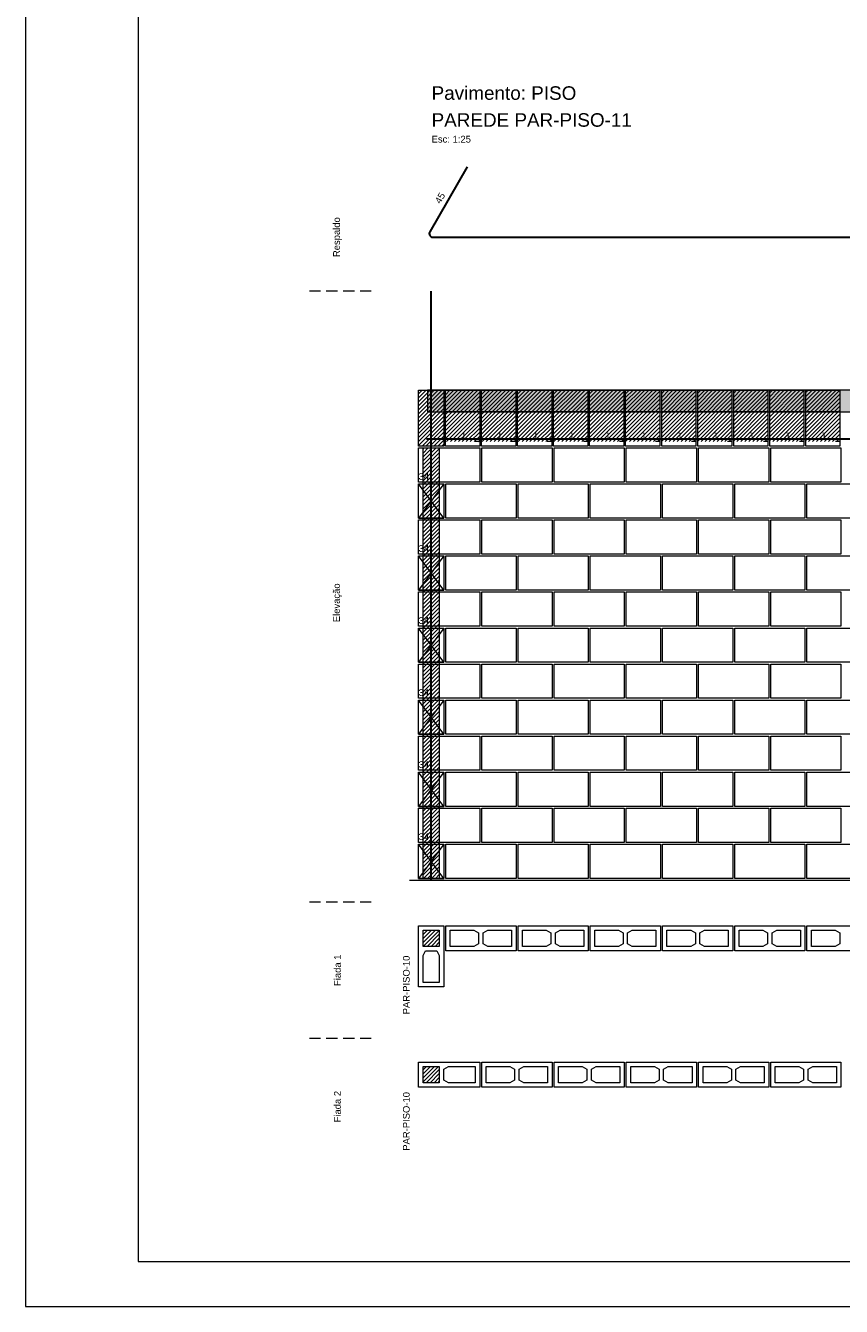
# Model space of a CAD drawing. Header units: millimetres. Extents: x 337 to 624, y -381 to -65.
# Tile 27 of 139: x 337 to 356, y -253 to -224. Entities that reach past the tile are written whole.
import ezdxf

# ---------------------------------------------------------------- set-up
doc = ezdxf.new("R2010")
doc.units = ezdxf.units.MM
doc.header["$MEASUREMENT"] = 0
doc.linetypes.add('Dashed2', pattern=[0.375, 0.25, -0.125])
doc.linetypes.add('DOT', pattern=[6.35, 0, -6.35])
for name, color, linetype, lineweight in [('Armadura', 7, 'Continuous', 30), ('PA-Ajustes', 8, 'Continuous', 5), ('PA-Graute', 8, 'Continuous', 0), ('PA-Lajes', 7, 'Continuous', 13), ('PA-Piso', 7, 'Continuous', 20), ('PE-Contrafiamento L', 1, 'Continuous', 13), ('PE-Inteiro', 7, 'Continuous', 5), ('PE-Meio canaleta J alto', 5, 'Continuous', 5), ('PE-Paredes', 1, 'Continuous', 5), ('PRANCHA 01', 7, 'Continuous', 20), ('Textos armaduras', 7, 'Continuous', 5)]:
    doc.layers.add(name, color=color, linetype=linetype, lineweight=lineweight)
doc.styles.add('Arial', font='arial.ttf')
pattern_1 = [(45, (317.757445, -372.260816), (-0.044194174, 0.044194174), [])]

msp = doc.modelspace()

# ---------------------------------------------------------------- hatches: boundary and pattern name
at = {"layer": 'PA-Ajustes', "linetype": 'Continuous'}
h = msp.add_hatch(dxfattribs=at)
h.set_pattern_fill('ANSI31', color=8, scale=0.5, style=0)
h.set_pattern_definition(pattern_1)
h.paths.add_polyline_path([(346.1582, -232.588), (346.7182, -232.588), (346.7182, -233.828), (346.1582, -233.828)])
at = {"layer": 'PA-Graute', "linetype": 'Continuous'}
h = msp.add_hatch(dxfattribs=at)
h.set_pattern_fill('ANSI31', color=8, scale=0.5, style=0)
h.set_pattern_definition(pattern_1)
h.paths.add_polyline_path([(346.7582, -232.588), (347.5182, -232.588), (347.5182, -233.728), (346.7582, -233.728)])
h = msp.add_hatch(dxfattribs=at)
h.set_pattern_fill('ANSI31', color=8, scale=0.5, style=0)
h.set_pattern_definition(pattern_1)
h.paths.add_polyline_path([(347.5582, -232.588), (348.3182, -232.588), (348.3182, -233.728), (347.5582, -233.728)])
h = msp.add_hatch(dxfattribs=at)
h.set_pattern_fill('ANSI31', color=8, scale=0.5, style=0)
h.set_pattern_definition(pattern_1)
h.paths.add_polyline_path([(348.3582, -232.588), (349.1182, -232.588), (349.1182, -233.728), (348.3582, -233.728)])
h = msp.add_hatch(dxfattribs=at)
h.set_pattern_fill('ANSI31', color=8, scale=0.5, style=0)
h.set_pattern_definition(pattern_1)
h.paths.add_polyline_path([(349.1582, -232.588), (349.9182, -232.588), (349.9182, -233.728), (349.1582, -233.728)])
h = msp.add_hatch(dxfattribs=at)
h.set_pattern_fill('ANSI31', color=8, scale=0.5, style=0)
h.set_pattern_definition(pattern_1)
h.paths.add_polyline_path([(349.9582, -232.588), (350.7182, -232.588), (350.7182, -233.728), (349.9582, -233.728)])
h = msp.add_hatch(dxfattribs=at)
h.set_pattern_fill('ANSI31', color=8, scale=0.5, style=0)
h.set_pattern_definition(pattern_1)
h.paths.add_polyline_path([(350.7582, -232.588), (351.5182, -232.588), (351.5182, -233.728), (350.7582, -233.728)])
h = msp.add_hatch(dxfattribs=at)
h.set_pattern_fill('ANSI31', color=8, scale=0.5, style=0)
h.set_pattern_definition(pattern_1)
h.paths.add_polyline_path([(351.5582, -232.588), (352.3182, -232.588), (352.3182, -233.728), (351.5582, -233.728)])
h = msp.add_hatch(dxfattribs=at)
h.set_pattern_fill('ANSI31', color=8, scale=0.5, style=0)
h.set_pattern_definition(pattern_1)
h.paths.add_polyline_path([(352.3582, -232.588), (353.1182, -232.588), (353.1182, -233.728), (352.3582, -233.728)])
h = msp.add_hatch(dxfattribs=at)
h.set_pattern_fill('ANSI31', color=8, scale=0.5, style=0)
h.set_pattern_definition(pattern_1)
h.paths.add_polyline_path([(353.1582, -232.588), (353.9182, -232.588), (353.9182, -233.728), (353.1582, -233.728)])
h = msp.add_hatch(dxfattribs=at)
h.set_pattern_fill('ANSI31', color=8, scale=0.5, style=0)
h.set_pattern_definition(pattern_1)
h.paths.add_polyline_path([(353.9582, -232.588), (354.7182, -232.588), (354.7182, -233.728), (353.9582, -233.728)])
h = msp.add_hatch(dxfattribs=at)
h.set_pattern_fill('ANSI31', color=8, scale=0.5, style=0)
h.set_pattern_definition(pattern_1)
h.paths.add_polyline_path([(354.7582, -232.588), (355.5182, -232.588), (355.5182, -233.728), (354.7582, -233.728)])
h = msp.add_hatch(dxfattribs=at)
h.set_pattern_fill('ANSI31', color=8, scale=0.5, style=0)
h.set_pattern_definition(pattern_1)
h.paths.add_polyline_path([(346.2582, -233.868), (346.6182, -233.868), (346.6182, -243.428), (346.2582, -243.428)])
h = msp.add_hatch(dxfattribs=at)
h.set_pattern_fill('ANSI31', color=8, scale=0.5, style=0)
h.set_pattern_definition(pattern_1)
h.paths.add_polyline_path([(346.6182, -244.578), (346.6182, -244.938), (346.2582, -244.938), (346.2582, -244.578)])
h = msp.add_hatch(dxfattribs=at)
h.set_pattern_fill('ANSI31', color=8, scale=0.5, style=0)
h.set_pattern_definition(pattern_1)
h.paths.add_polyline_path([(346.2582, -247.6074), (346.6182, -247.6074), (346.6182, -247.9674), (346.2582, -247.9674)])
at = {"layer": 'PA-Lajes', "linetype": 'Continuous'}
h = msp.add_hatch(dxfattribs=at)
h.set_pattern_fill('AR-CONC', scale=0.05, style=0)
h.set_pattern_definition([(50, (317.75744, -372.26082), (0.3586301, -0.03137607), [0.0375, -0.4125]), (355, (317.75744, -372.2608), (-0.0693757, 0.3760961), [0.03, -0.33]), (100.4514, (317.78733, -372.26343), (0.2892547, 0.3447198), [0.0318701, -0.3505711]), (46.1842, (317.75744, -372.1608), (0.5336205, -0.0827595), [0.05625, -0.61875]), (96.6356, (317.8019, -372.1677), (0.4673314, 0.487059), [0.0478051, -0.5258565]), (351.1842, (317.75744, -372.1608), (0.467331, 0.4870593), [0.045, -0.495]), (21, (317.80744, -372.18582), (0.2984535, -0.20130945), [0.0375, -0.4125]), (326, (317.80744, -372.1858), (0.1216577, 0.362575), [0.03, -0.33]), (71.4514, (317.8323, -372.2026), (0.4201113, 0.16126525), [0.0318701, -0.3505711]), (37.5, (317.75744, -372.26082), (0.00607993, 0.16644693), [0, -0.326, 0, -0.335, 0, -0.33125]), (7.5, (317.75744, -372.26082), (0.13153477, 0.19720586), [0, -0.191, 0, -0.3185, 0, -0.12625]), (327.5, (317.64594, -372.26082), (0.26691122, -0.01127744), [0, -0.125, 0, -0.39, 0, -0.5175]), (317.5, (317.59594, -372.26082), (0.2915931, 0.0500525), [0, -0.1625, 0, -0.259, 0, -0.3675])])
h.paths.add_polyline_path([(346.3582, -233.068), (360.6786, -233.068), (360.6786, -232.588), (346.3582, -232.588)])

# ---------------------------------------------------------------- linework, layer by layer
at = {"layer": 'Armadura'}
for p, q in [((347.2382, -227.6292), (346.4075, -229.068)), ((346.4768, -229.188), (381.2125, -229.188)), ((346.3382, -233.668), (381.2586, -233.668))]:
    msp.add_line(p, q, dxfattribs=at)
msp.add_lwpolyline([(346.4382, -243.468), (346.4382, -230.388)], dxfattribs=at)
msp.add_arc((346.4768, -229.108), 0.08, 150, 270, dxfattribs=at)
at = {"layer": 'PA-Ajustes', "linetype": 'Continuous'}
msp.add_lwpolyline([(346.1582, -232.588), (346.7182, -232.588), (346.7182, -233.828), (346.1582, -233.828)], close=True, dxfattribs=at)
at = {"layer": 'PA-Graute', "color": 8, "linetype": 'Continuous'}
msp.add_lwpolyline([(346.2582, -233.868), (346.6182, -233.868), (346.6182, -243.428), (346.2582, -243.428)], close=True, dxfattribs=at)
at = {"layer": 'PA-Lajes'}
msp.add_lwpolyline([(346.3582, -233.068), (360.6786, -233.068), (360.6786, -232.588), (346.3582, -232.588)], close=True, dxfattribs=at)
at = {"layer": 'PA-Piso', "linetype": 'Dashed2'}
for p, q in [((345.1082, -230.388), (343.6082, -230.388)), ((345.1082, -243.953), (343.6082, -243.953)), ((345.1082, -246.9824), (343.6082, -246.9824))]:
    msp.add_line(p, q, dxfattribs=at)
at = {"layer": 'PA-Piso'}
msp.add_line((345.9582, -243.468), (382.1986, -243.468), dxfattribs=at)
at = {"layer": 'PE-Contrafiamento L', "linetype": 'Continuous'}
for p, q in [((346.1582, -233.868), (347.5182, -233.868)), ((346.1582, -234.628), (346.1582, -233.868)), ((347.5182, -233.868), (347.5182, -234.628)), ((347.5182, -234.628), (346.1582, -234.628)), ((346.1582, -235.428), (346.1582, -234.668)), ((346.1582, -234.668), (346.7182, -234.668)), ((346.7182, -234.668), (346.1582, -235.428)), ((346.7182, -235.428), (346.1582, -234.668)), ((346.1582, -234.668), (346.7182, -234.668)), ((346.7182, -234.668), (346.7182, -235.428)), ((346.7182, -235.428), (346.1582, -235.428)), ((346.1582, -235.428), (346.7182, -235.428)), ((346.1582, -235.468), (347.5182, -235.468)), ((346.1582, -236.228), (346.1582, -235.468)), ((347.5182, -235.468), (347.5182, -236.228)), ((347.5182, -236.228), (346.1582, -236.228)), ((346.1582, -237.028), (346.1582, -236.268)), ((346.1582, -236.268), (346.7182, -236.268)), ((346.7182, -236.268), (346.1582, -237.028)), ((346.7182, -237.028), (346.1582, -236.268)), ((346.1582, -236.268), (346.7182, -236.268)), ((346.7182, -236.268), (346.7182, -237.028)), ((346.7182, -237.028), (346.1582, -237.028)), ((346.1582, -237.028), (346.7182, -237.028)), ((346.1582, -237.068), (347.5182, -237.068)), ((346.1582, -237.828), (346.1582, -237.068)), ((347.5182, -237.068), (347.5182, -237.828)), ((347.5182, -237.828), (346.1582, -237.828)), ((346.1582, -238.628), (346.1582, -237.868)), ((346.1582, -237.868), (346.7182, -237.868)), ((346.7182, -237.868), (346.1582, -238.628)), ((346.7182, -238.628), (346.1582, -237.868)), ((346.1582, -237.868), (346.7182, -237.868)), ((346.7182, -237.868), (346.7182, -238.628)), ((346.7182, -238.628), (346.1582, -238.628)), ((346.1582, -238.628), (346.7182, -238.628)), ((346.1582, -238.668), (347.5182, -238.668)), ((346.1582, -239.428), (346.1582, -238.668)), ((347.5182, -238.668), (347.5182, -239.428)), ((347.5182, -239.428), (346.1582, -239.428)), ((346.1582, -240.228), (346.1582, -239.468)), ((346.1582, -239.468), (346.7182, -239.468)), ((346.7182, -239.468), (346.1582, -240.228)), ((346.7182, -240.228), (346.1582, -239.468)), ((346.1582, -239.468), (346.7182, -239.468)), ((346.7182, -239.468), (346.7182, -240.228)), ((346.7182, -240.228), (346.1582, -240.228)), ((346.1582, -240.228), (346.7182, -240.228)), ((346.1582, -240.268), (347.5182, -240.268)), ((346.1582, -241.028), (346.1582, -240.268)), ((347.5182, -240.268), (347.5182, -241.028)), ((347.5182, -241.028), (346.1582, -241.028)), ((346.1582, -241.828), (346.1582, -241.068)), ((346.1582, -241.068), (346.7182, -241.068)), ((346.7182, -241.068), (346.1582, -241.828)), ((346.7182, -241.828), (346.1582, -241.068)), ((346.1582, -241.068), (346.7182, -241.068)), ((346.7182, -241.068), (346.7182, -241.828)), ((346.7182, -241.828), (346.1582, -241.828)), ((346.1582, -241.828), (346.7182, -241.828)), ((346.1582, -241.868), (347.5182, -241.868)), ((346.1582, -242.628), (346.1582, -241.868)), ((347.5182, -241.868), (347.5182, -242.628)), ((347.5182, -242.628), (346.1582, -242.628)), ((346.1582, -243.428), (346.1582, -242.668)), ((346.1582, -242.668), (346.7182, -242.668)), ((346.7182, -242.668), (346.1582, -243.428)), ((346.7182, -243.428), (346.1582, -242.668)), ((346.1582, -242.668), (346.7182, -242.668)), ((346.7182, -242.668), (346.7182, -243.428)), ((346.7182, -243.428), (346.1582, -243.428)), ((346.1582, -243.428), (346.7182, -243.428)), ((346.1582, -245.838), (346.1582, -244.478)), ((346.1582, -244.478), (346.7182, -244.478)), ((346.7182, -244.478), (346.7182, -245.838)), ((346.7182, -245.838), (346.1582, -245.838)), ((346.1582, -247.5074), (347.5182, -247.5074)), ((346.1582, -248.0674), (346.1582, -247.5074)), ((347.5182, -247.5074), (347.5182, -248.0674)), ((347.5182, -248.0674), (346.1582, -248.0674))]:
    msp.add_line(p, q, dxfattribs=at)
at = {"layer": 'PE-Contrafiamento L', "linetype": 'Continuous', "lineweight": 5}
for p, q in [((346.2582, -244.938), (346.2582, -244.578)), ((346.2582, -244.578), (346.6182, -244.578)), ((346.6182, -244.578), (346.6182, -244.938)), ((346.6182, -244.938), (346.2582, -244.938)), ((346.2582, -245.142), (346.3142, -245.038)), ((346.2582, -245.738), (346.2582, -245.142)), ((346.3142, -245.038), (346.5622, -245.038)), ((346.5622, -245.038), (346.6182, -245.142)), ((346.6182, -245.142), (346.6182, -245.738)), ((346.6182, -245.738), (346.2582, -245.738)), ((346.2582, -247.6074), (346.6182, -247.6074)), ((346.2582, -247.9674), (346.2582, -247.6074)), ((346.6182, -247.6074), (346.6182, -247.9674)), ((346.7182, -247.6634), (346.8222, -247.6074)), ((346.7182, -247.9114), (346.7182, -247.6634)), ((346.8222, -247.6074), (347.4182, -247.6074)), ((347.4182, -247.6074), (347.4182, -247.9674)), ((346.6182, -247.9674), (346.2582, -247.9674)), ((346.8222, -247.9674), (346.7182, -247.9114)), ((347.4182, -247.9674), (346.8222, -247.9674))]:
    msp.add_line(p, q, dxfattribs=at)
at = {"layer": 'PE-Inteiro', "linetype": 'Continuous'}
for p, q in [((347.5627, -233.868), (349.1227, -233.868)), ((347.5627, -234.628), (347.5627, -233.868)), ((349.1227, -233.868), (349.1227, -234.628)), ((349.1672, -233.868), (350.7272, -233.868)), ((349.1672, -234.628), (349.1672, -233.868)), ((350.7272, -233.868), (350.7272, -234.628)), ((350.7717, -233.868), (352.3317, -233.868)), ((350.7717, -234.628), (350.7717, -233.868)), ((352.3317, -233.868), (352.3317, -234.628)), ((352.3762, -233.868), (353.9362, -233.868)), ((352.3762, -234.628), (352.3762, -233.868)), ((353.9362, -233.868), (353.9362, -234.628)), ((353.9807, -233.868), (355.5407, -233.868)), ((353.9807, -234.628), (353.9807, -233.868)), ((355.5407, -233.868), (355.5407, -234.628)), ((349.1227, -234.628), (347.5627, -234.628)), ((350.7272, -234.628), (349.1672, -234.628)), ((352.3317, -234.628), (350.7717, -234.628)), ((353.9362, -234.628), (352.3762, -234.628)), ((355.5407, -234.628), (353.9807, -234.628)), ((346.7627, -234.668), (348.3227, -234.668)), ((346.7627, -235.428), (346.7627, -234.668)), ((348.3227, -234.668), (348.3227, -235.428)), ((348.3672, -234.668), (349.9272, -234.668)), ((348.3672, -235.428), (348.3672, -234.668)), ((349.9272, -234.668), (349.9272, -235.428)), ((349.9717, -234.668), (351.5317, -234.668)), ((349.9717, -235.428), (349.9717, -234.668)), ((351.5317, -234.668), (351.5317, -235.428)), ((351.5762, -234.668), (353.1362, -234.668)), ((351.5762, -235.428), (351.5762, -234.668)), ((353.1362, -234.668), (353.1362, -235.428)), ((353.1807, -234.668), (354.7407, -234.668)), ((353.1807, -235.428), (353.1807, -234.668)), ((354.7407, -234.668), (354.7407, -235.428)), ((354.7852, -234.668), (356.3452, -234.668)), ((354.7852, -235.428), (354.7852, -234.668)), ((348.3227, -235.428), (346.7627, -235.428)), ((347.5627, -235.468), (349.1227, -235.468)), ((347.5627, -236.228), (347.5627, -235.468)), ((349.9272, -235.428), (348.3672, -235.428)), ((349.1227, -235.468), (349.1227, -236.228)), ((349.1672, -235.468), (350.7272, -235.468)), ((349.1672, -236.228), (349.1672, -235.468)), ((351.5317, -235.428), (349.9717, -235.428)), ((350.7272, -235.468), (350.7272, -236.228)), ((350.7717, -235.468), (352.3317, -235.468)), ((350.7717, -236.228), (350.7717, -235.468)), ((353.1362, -235.428), (351.5762, -235.428)), ((352.3317, -235.468), (352.3317, -236.228)), ((352.3762, -235.468), (353.9362, -235.468)), ((352.3762, -236.228), (352.3762, -235.468)), ((354.7407, -235.428), (353.1807, -235.428)), ((353.9362, -235.468), (353.9362, -236.228)), ((353.9807, -235.468), (355.5407, -235.468)), ((353.9807, -236.228), (353.9807, -235.468)), ((356.3452, -235.428), (354.7852, -235.428)), ((355.5407, -235.468), (355.5407, -236.228)), ((346.7627, -236.268), (348.3227, -236.268)), ((346.7627, -237.028), (346.7627, -236.268)), ((349.1227, -236.228), (347.5627, -236.228)), ((348.3227, -236.268), (348.3227, -237.028)), ((348.3672, -236.268), (349.9272, -236.268)), ((348.3672, -237.028), (348.3672, -236.268)), ((350.7272, -236.228), (349.1672, -236.228)), ((349.9272, -236.268), (349.9272, -237.028)), ((349.9717, -236.268), (351.5317, -236.268)), ((349.9717, -237.028), (349.9717, -236.268)), ((352.3317, -236.228), (350.7717, -236.228)), ((351.5317, -236.268), (351.5317, -237.028)), ((351.5762, -236.268), (353.1362, -236.268)), ((351.5762, -237.028), (351.5762, -236.268)), ((353.9362, -236.228), (352.3762, -236.228)), ((353.1362, -236.268), (353.1362, -237.028)), ((353.1807, -236.268), (354.7407, -236.268)), ((353.1807, -237.028), (353.1807, -236.268)), ((355.5407, -236.228), (353.9807, -236.228)), ((354.7407, -236.268), (354.7407, -237.028)), ((354.7852, -236.268), (356.3452, -236.268)), ((354.7852, -237.028), (354.7852, -236.268)), ((348.3227, -237.028), (346.7627, -237.028)), ((347.5627, -237.068), (349.1227, -237.068)), ((347.5627, -237.828), (347.5627, -237.068)), ((349.9272, -237.028), (348.3672, -237.028)), ((349.1227, -237.068), (349.1227, -237.828)), ((349.1672, -237.068), (350.7272, -237.068)), ((349.1672, -237.828), (349.1672, -237.068)), ((351.5317, -237.028), (349.9717, -237.028)), ((350.7272, -237.068), (350.7272, -237.828)), ((350.7717, -237.068), (352.3317, -237.068)), ((350.7717, -237.828), (350.7717, -237.068)), ((353.1362, -237.028), (351.5762, -237.028)), ((352.3317, -237.068), (352.3317, -237.828)), ((352.3762, -237.068), (353.9362, -237.068)), ((352.3762, -237.828), (352.3762, -237.068)), ((354.7407, -237.028), (353.1807, -237.028)), ((353.9362, -237.068), (353.9362, -237.828)), ((353.9807, -237.068), (355.5407, -237.068)), ((353.9807, -237.828), (353.9807, -237.068)), ((356.3452, -237.028), (354.7852, -237.028)), ((355.5407, -237.068), (355.5407, -237.828)), ((346.7627, -237.868), (348.3227, -237.868)), ((346.7627, -238.628), (346.7627, -237.868)), ((349.1227, -237.828), (347.5627, -237.828)), ((348.3227, -237.868), (348.3227, -238.628)), ((348.3672, -237.868), (349.9272, -237.868)), ((348.3672, -238.628), (348.3672, -237.868)), ((350.7272, -237.828), (349.1672, -237.828)), ((349.9272, -237.868), (349.9272, -238.628)), ((349.9717, -237.868), (351.5317, -237.868)), ((349.9717, -238.628), (349.9717, -237.868)), ((352.3317, -237.828), (350.7717, -237.828)), ((351.5317, -237.868), (351.5317, -238.628)), ((351.5762, -237.868), (353.1362, -237.868)), ((351.5762, -238.628), (351.5762, -237.868)), ((353.9362, -237.828), (352.3762, -237.828)), ((353.1362, -237.868), (353.1362, -238.628)), ((353.1807, -237.868), (354.7407, -237.868)), ((353.1807, -238.628), (353.1807, -237.868)), ((355.5407, -237.828), (353.9807, -237.828)), ((354.7407, -237.868), (354.7407, -238.628)), ((354.7852, -237.868), (356.3452, -237.868)), ((354.7852, -238.628), (354.7852, -237.868)), ((348.3227, -238.628), (346.7627, -238.628)), ((349.9272, -238.628), (348.3672, -238.628)), ((351.5317, -238.628), (349.9717, -238.628)), ((353.1362, -238.628), (351.5762, -238.628)), ((354.7407, -238.628), (353.1807, -238.628)), ((356.3452, -238.628), (354.7852, -238.628)), ((347.5627, -238.668), (349.1227, -238.668)), ((347.5627, -239.428), (347.5627, -238.668)), ((349.1227, -238.668), (349.1227, -239.428)), ((349.1672, -238.668), (350.7272, -238.668)), ((349.1672, -239.428), (349.1672, -238.668)), ((350.7272, -238.668), (350.7272, -239.428)), ((350.7717, -238.668), (352.3317, -238.668)), ((350.7717, -239.428), (350.7717, -238.668)), ((352.3317, -238.668), (352.3317, -239.428)), ((352.3762, -238.668), (353.9362, -238.668)), ((352.3762, -239.428), (352.3762, -238.668)), ((353.9362, -238.668), (353.9362, -239.428)), ((353.9807, -238.668), (355.5407, -238.668)), ((353.9807, -239.428), (353.9807, -238.668)), ((355.5407, -238.668), (355.5407, -239.428)), ((346.7627, -239.468), (348.3227, -239.468)), ((346.7627, -240.228), (346.7627, -239.468)), ((349.1227, -239.428), (347.5627, -239.428)), ((348.3227, -239.468), (348.3227, -240.228)), ((348.3672, -239.468), (349.9272, -239.468)), ((348.3672, -240.228), (348.3672, -239.468)), ((350.7272, -239.428), (349.1672, -239.428)), ((349.9272, -239.468), (349.9272, -240.228)), ((349.9717, -239.468), (351.5317, -239.468)), ((349.9717, -240.228), (349.9717, -239.468)), ((352.3317, -239.428), (350.7717, -239.428)), ((351.5317, -239.468), (351.5317, -240.228)), ((351.5762, -239.468), (353.1362, -239.468)), ((351.5762, -240.228), (351.5762, -239.468)), ((353.9362, -239.428), (352.3762, -239.428)), ((353.1362, -239.468), (353.1362, -240.228)), ((353.1807, -239.468), (354.7407, -239.468)), ((353.1807, -240.228), (353.1807, -239.468)), ((355.5407, -239.428), (353.9807, -239.428)), ((354.7407, -239.468), (354.7407, -240.228)), ((354.7852, -239.468), (356.3452, -239.468)), ((354.7852, -240.228), (354.7852, -239.468)), ((348.3227, -240.228), (346.7627, -240.228)), ((347.5627, -240.268), (349.1227, -240.268)), ((347.5627, -241.028), (347.5627, -240.268)), ((349.9272, -240.228), (348.3672, -240.228)), ((349.1227, -240.268), (349.1227, -241.028)), ((349.1672, -240.268), (350.7272, -240.268)), ((349.1672, -241.028), (349.1672, -240.268)), ((351.5317, -240.228), (349.9717, -240.228)), ((350.7272, -240.268), (350.7272, -241.028)), ((350.7717, -240.268), (352.3317, -240.268)), ((350.7717, -241.028), (350.7717, -240.268)), ((353.1362, -240.228), (351.5762, -240.228)), ((352.3317, -240.268), (352.3317, -241.028)), ((352.3762, -240.268), (353.9362, -240.268)), ((352.3762, -241.028), (352.3762, -240.268)), ((354.7407, -240.228), (353.1807, -240.228)), ((353.9362, -240.268), (353.9362, -241.028)), ((353.9807, -240.268), (355.5407, -240.268)), ((353.9807, -241.028), (353.9807, -240.268)), ((356.3452, -240.228), (354.7852, -240.228)), ((355.5407, -240.268), (355.5407, -241.028)), ((346.7627, -241.068), (348.3227, -241.068)), ((346.7627, -241.828), (346.7627, -241.068)), ((349.1227, -241.028), (347.5627, -241.028)), ((348.3227, -241.068), (348.3227, -241.828)), ((348.3672, -241.068), (349.9272, -241.068)), ((348.3672, -241.828), (348.3672, -241.068)), ((350.7272, -241.028), (349.1672, -241.028)), ((349.9272, -241.068), (349.9272, -241.828)), ((349.9717, -241.068), (351.5317, -241.068)), ((349.9717, -241.828), (349.9717, -241.068)), ((352.3317, -241.028), (350.7717, -241.028)), ((351.5317, -241.068), (351.5317, -241.828)), ((351.5762, -241.068), (353.1362, -241.068)), ((351.5762, -241.828), (351.5762, -241.068)), ((353.9362, -241.028), (352.3762, -241.028)), ((353.1362, -241.068), (353.1362, -241.828)), ((353.1807, -241.068), (354.7407, -241.068)), ((353.1807, -241.828), (353.1807, -241.068)), ((355.5407, -241.028), (353.9807, -241.028)), ((354.7407, -241.068), (354.7407, -241.828)), ((354.7852, -241.068), (356.3452, -241.068)), ((354.7852, -241.828), (354.7852, -241.068)), ((348.3227, -241.828), (346.7627, -241.828)), ((347.5627, -241.868), (349.1227, -241.868)), ((347.5627, -242.628), (347.5627, -241.868)), ((349.9272, -241.828), (348.3672, -241.828)), ((349.1227, -241.868), (349.1227, -242.628)), ((349.1672, -241.868), (350.7272, -241.868)), ((349.1672, -242.628), (349.1672, -241.868)), ((351.5317, -241.828), (349.9717, -241.828)), ((350.7272, -241.868), (350.7272, -242.628)), ((350.7717, -241.868), (352.3317, -241.868)), ((350.7717, -242.628), (350.7717, -241.868)), ((353.1362, -241.828), (351.5762, -241.828)), ((352.3317, -241.868), (352.3317, -242.628)), ((352.3762, -241.868), (353.9362, -241.868)), ((352.3762, -242.628), (352.3762, -241.868)), ((354.7407, -241.828), (353.1807, -241.828)), ((353.9362, -241.868), (353.9362, -242.628)), ((353.9807, -241.868), (355.5407, -241.868)), ((353.9807, -242.628), (353.9807, -241.868)), ((356.3452, -241.828), (354.7852, -241.828)), ((355.5407, -241.868), (355.5407, -242.628)), ((346.7627, -242.668), (348.3227, -242.668)), ((346.7627, -243.428), (346.7627, -242.668)), ((349.1227, -242.628), (347.5627, -242.628)), ((348.3227, -242.668), (348.3227, -243.428)), ((348.3672, -242.668), (349.9272, -242.668)), ((348.3672, -243.428), (348.3672, -242.668)), ((350.7272, -242.628), (349.1672, -242.628)), ((349.9272, -242.668), (349.9272, -243.428)), ((349.9717, -242.668), (351.5317, -242.668)), ((349.9717, -243.428), (349.9717, -242.668)), ((352.3317, -242.628), (350.7717, -242.628)), ((351.5317, -242.668), (351.5317, -243.428)), ((351.5762, -242.668), (353.1362, -242.668)), ((351.5762, -243.428), (351.5762, -242.668)), ((353.9362, -242.628), (352.3762, -242.628)), ((353.1362, -242.668), (353.1362, -243.428)), ((353.1807, -242.668), (354.7407, -242.668)), ((353.1807, -243.428), (353.1807, -242.668)), ((355.5407, -242.628), (353.9807, -242.628)), ((354.7407, -242.668), (354.7407, -243.428)), ((354.7852, -242.668), (356.3452, -242.668)), ((354.7852, -243.428), (354.7852, -242.668)), ((348.3227, -243.428), (346.7627, -243.428)), ((349.9272, -243.428), (348.3672, -243.428)), ((351.5317, -243.428), (349.9717, -243.428)), ((353.1362, -243.428), (351.5762, -243.428)), ((354.7407, -243.428), (353.1807, -243.428)), ((356.3452, -243.428), (354.7852, -243.428)), ((346.7627, -244.478), (348.3227, -244.478)), ((346.7627, -245.038), (346.7627, -244.478)), ((348.3227, -244.478), (348.3227, -245.038)), ((348.3672, -244.478), (349.9272, -244.478)), ((348.3672, -245.038), (348.3672, -244.478)), ((349.9272, -244.478), (349.9272, -245.038)), ((349.9717, -244.478), (351.5317, -244.478)), ((349.9717, -245.038), (349.9717, -244.478)), ((351.5317, -244.478), (351.5317, -245.038)), ((351.5762, -244.478), (353.1362, -244.478)), ((351.5762, -245.038), (351.5762, -244.478)), ((353.1362, -244.478), (353.1362, -245.038)), ((353.1807, -244.478), (354.7407, -244.478)), ((353.1807, -245.038), (353.1807, -244.478)), ((354.7407, -244.478), (354.7407, -245.038)), ((354.7852, -244.478), (356.3452, -244.478)), ((354.7852, -245.038), (354.7852, -244.478)), ((348.3227, -245.038), (346.7627, -245.038)), ((349.9272, -245.038), (348.3672, -245.038)), ((351.5317, -245.038), (349.9717, -245.038)), ((353.1362, -245.038), (351.5762, -245.038)), ((354.7407, -245.038), (353.1807, -245.038)), ((356.3452, -245.038), (354.7852, -245.038)), ((347.5627, -247.5074), (349.1227, -247.5074)), ((347.5627, -248.0674), (347.5627, -247.5074)), ((349.1227, -247.5074), (349.1227, -248.0674)), ((349.1672, -247.5074), (350.7272, -247.5074)), ((349.1672, -248.0674), (349.1672, -247.5074)), ((350.7272, -247.5074), (350.7272, -248.0674)), ((350.7717, -247.5074), (352.3317, -247.5074)), ((350.7717, -248.0674), (350.7717, -247.5074)), ((352.3317, -247.5074), (352.3317, -248.0674)), ((352.3762, -247.5074), (353.9362, -247.5074)), ((352.3762, -248.0674), (352.3762, -247.5074)), ((353.9362, -247.5074), (353.9362, -248.0674)), ((353.9807, -247.5074), (355.5407, -247.5074)), ((353.9807, -248.0674), (353.9807, -247.5074)), ((355.5407, -247.5074), (355.5407, -248.0674)), ((349.1227, -248.0674), (347.5627, -248.0674)), ((350.7272, -248.0674), (349.1672, -248.0674)), ((352.3317, -248.0674), (350.7717, -248.0674)), ((353.9362, -248.0674), (352.3762, -248.0674)), ((355.5407, -248.0674), (353.9807, -248.0674))]:
    msp.add_line(p, q, dxfattribs=at)
at = {"layer": 'PE-Inteiro', "linetype": 'Continuous', "lineweight": 5}
for p, q in [((346.8627, -244.578), (347.3887, -244.578)), ((346.8627, -244.938), (346.8627, -244.578)), ((347.3887, -244.578), (347.4927, -244.634)), ((347.5927, -244.634), (347.6967, -244.578)), ((347.6967, -244.578), (348.2227, -244.578)), ((348.2227, -244.578), (348.2227, -244.938)), ((348.4672, -244.578), (348.9932, -244.578)), ((348.4672, -244.938), (348.4672, -244.578)), ((348.9932, -244.578), (349.0972, -244.634)), ((349.1972, -244.634), (349.3012, -244.578)), ((349.3012, -244.578), (349.8272, -244.578)), ((349.8272, -244.578), (349.8272, -244.938)), ((350.0717, -244.578), (350.5977, -244.578)), ((350.0717, -244.938), (350.0717, -244.578)), ((350.5977, -244.578), (350.7017, -244.634)), ((350.8017, -244.634), (350.9057, -244.578)), ((350.9057, -244.578), (351.4317, -244.578)), ((351.4317, -244.578), (351.4317, -244.938)), ((351.6762, -244.578), (352.2022, -244.578)), ((351.6762, -244.938), (351.6762, -244.578)), ((352.2022, -244.578), (352.3062, -244.634)), ((352.4062, -244.634), (352.5102, -244.578)), ((352.5102, -244.578), (353.0362, -244.578)), ((353.0362, -244.578), (353.0362, -244.938)), ((353.2807, -244.578), (353.8067, -244.578)), ((353.2807, -244.938), (353.2807, -244.578)), ((353.8067, -244.578), (353.9107, -244.634)), ((354.0107, -244.634), (354.1147, -244.578)), ((354.1147, -244.578), (354.6407, -244.578)), ((354.6407, -244.578), (354.6407, -244.938)), ((354.8852, -244.578), (355.4112, -244.578)), ((354.8852, -244.938), (354.8852, -244.578)), ((355.4112, -244.578), (355.5152, -244.634)), ((347.4927, -244.882), (347.3887, -244.938)), ((347.4927, -244.634), (347.4927, -244.882)), ((347.5927, -244.882), (347.5927, -244.634)), ((347.6967, -244.938), (347.5927, -244.882)), ((349.0972, -244.882), (348.9932, -244.938)), ((349.0972, -244.634), (349.0972, -244.882)), ((349.1972, -244.882), (349.1972, -244.634)), ((349.3012, -244.938), (349.1972, -244.882)), ((350.7017, -244.882), (350.5977, -244.938)), ((350.7017, -244.634), (350.7017, -244.882)), ((350.8017, -244.882), (350.8017, -244.634)), ((350.9057, -244.938), (350.8017, -244.882)), ((352.3062, -244.882), (352.2022, -244.938)), ((352.3062, -244.634), (352.3062, -244.882)), ((352.4062, -244.882), (352.4062, -244.634)), ((352.5102, -244.938), (352.4062, -244.882)), ((353.9107, -244.882), (353.8067, -244.938)), ((353.9107, -244.634), (353.9107, -244.882)), ((354.0107, -244.882), (354.0107, -244.634)), ((354.1147, -244.938), (354.0107, -244.882)), ((355.5152, -244.882), (355.4112, -244.938)), ((355.5152, -244.634), (355.5152, -244.882)), ((347.3887, -244.938), (346.8627, -244.938)), ((348.2227, -244.938), (347.6967, -244.938)), ((348.9932, -244.938), (348.4672, -244.938)), ((349.8272, -244.938), (349.3012, -244.938)), ((350.5977, -244.938), (350.0717, -244.938)), ((351.4317, -244.938), (350.9057, -244.938)), ((352.2022, -244.938), (351.6762, -244.938)), ((353.0362, -244.938), (352.5102, -244.938)), ((353.8067, -244.938), (353.2807, -244.938)), ((354.6407, -244.938), (354.1147, -244.938)), ((355.4112, -244.938), (354.8852, -244.938)), ((347.6627, -247.6074), (348.1887, -247.6074)), ((347.6627, -247.9674), (347.6627, -247.6074)), ((348.1887, -247.6074), (348.2927, -247.6634)), ((348.2927, -247.6634), (348.2927, -247.9114)), ((348.3927, -247.6634), (348.4967, -247.6074)), ((348.3927, -247.9114), (348.3927, -247.6634)), ((348.4967, -247.6074), (349.0227, -247.6074)), ((349.0227, -247.6074), (349.0227, -247.9674)), ((349.2672, -247.6074), (349.7932, -247.6074)), ((349.2672, -247.9674), (349.2672, -247.6074)), ((349.7932, -247.6074), (349.8972, -247.6634)), ((349.8972, -247.6634), (349.8972, -247.9114)), ((349.9972, -247.6634), (350.1012, -247.6074)), ((349.9972, -247.9114), (349.9972, -247.6634)), ((350.1012, -247.6074), (350.6272, -247.6074)), ((350.6272, -247.6074), (350.6272, -247.9674)), ((350.8717, -247.6074), (351.3977, -247.6074)), ((350.8717, -247.9674), (350.8717, -247.6074)), ((351.3977, -247.6074), (351.5017, -247.6634)), ((351.5017, -247.6634), (351.5017, -247.9114)), ((351.6017, -247.6634), (351.7057, -247.6074)), ((351.6017, -247.9114), (351.6017, -247.6634)), ((351.7057, -247.6074), (352.2317, -247.6074)), ((352.2317, -247.6074), (352.2317, -247.9674)), ((352.4762, -247.6074), (353.0022, -247.6074)), ((352.4762, -247.9674), (352.4762, -247.6074)), ((353.0022, -247.6074), (353.1062, -247.6634)), ((353.1062, -247.6634), (353.1062, -247.9114)), ((353.2062, -247.6634), (353.3102, -247.6074)), ((353.2062, -247.9114), (353.2062, -247.6634)), ((353.3102, -247.6074), (353.8362, -247.6074)), ((353.8362, -247.6074), (353.8362, -247.9674)), ((354.0807, -247.6074), (354.6067, -247.6074)), ((354.0807, -247.9674), (354.0807, -247.6074)), ((354.6067, -247.6074), (354.7107, -247.6634)), ((354.7107, -247.6634), (354.7107, -247.9114)), ((354.8107, -247.6634), (354.9147, -247.6074)), ((354.8107, -247.9114), (354.8107, -247.6634)), ((354.9147, -247.6074), (355.4407, -247.6074)), ((355.4407, -247.6074), (355.4407, -247.9674)), ((348.1887, -247.9674), (347.6627, -247.9674)), ((348.2927, -247.9114), (348.1887, -247.9674)), ((348.4967, -247.9674), (348.3927, -247.9114)), ((349.0227, -247.9674), (348.4967, -247.9674)), ((349.7932, -247.9674), (349.2672, -247.9674)), ((349.8972, -247.9114), (349.7932, -247.9674)), ((350.1012, -247.9674), (349.9972, -247.9114)), ((350.6272, -247.9674), (350.1012, -247.9674)), ((351.3977, -247.9674), (350.8717, -247.9674)), ((351.5017, -247.9114), (351.3977, -247.9674)), ((351.7057, -247.9674), (351.6017, -247.9114)), ((352.2317, -247.9674), (351.7057, -247.9674)), ((353.0022, -247.9674), (352.4762, -247.9674)), ((353.1062, -247.9114), (353.0022, -247.9674)), ((353.3102, -247.9674), (353.2062, -247.9114)), ((353.8362, -247.9674), (353.3102, -247.9674)), ((354.6067, -247.9674), (354.0807, -247.9674)), ((354.7107, -247.9114), (354.6067, -247.9674)), ((354.9147, -247.9674), (354.8107, -247.9114)), ((355.4407, -247.9674), (354.9147, -247.9674))]:
    msp.add_line(p, q, dxfattribs=at)
at = {"layer": 'PE-Meio canaleta J alto', "linetype": 'Continuous'}
for p, q in [((346.7582, -232.588), (347.5182, -232.588)), ((346.7582, -233.828), (346.7582, -232.588)), ((347.5182, -232.588), (347.5182, -233.828)), ((347.5582, -232.588), (348.3182, -232.588)), ((347.5582, -233.828), (347.5582, -232.588)), ((348.3182, -232.588), (348.3182, -233.828)), ((348.3582, -232.588), (349.1182, -232.588)), ((348.3582, -233.828), (348.3582, -232.588)), ((349.1182, -232.588), (349.1182, -233.828)), ((349.1582, -232.588), (349.9182, -232.588)), ((349.1582, -233.828), (349.1582, -232.588)), ((349.9182, -232.588), (349.9182, -233.828)), ((349.9582, -232.588), (350.7182, -232.588)), ((349.9582, -233.828), (349.9582, -232.588)), ((350.7182, -232.588), (350.7182, -233.828)), ((350.7582, -232.588), (351.5182, -232.588)), ((350.7582, -233.828), (350.7582, -232.588)), ((351.5182, -232.588), (351.5182, -233.828)), ((351.5582, -232.588), (352.3182, -232.588)), ((351.5582, -233.828), (351.5582, -232.588)), ((352.3182, -232.588), (352.3182, -233.828)), ((352.3582, -232.588), (353.1182, -232.588)), ((352.3582, -233.828), (352.3582, -232.588)), ((353.1182, -232.588), (353.1182, -233.828)), ((353.1582, -232.588), (353.9182, -232.588)), ((353.1582, -233.828), (353.1582, -232.588)), ((353.9182, -232.588), (353.9182, -233.828)), ((353.9582, -232.588), (354.7182, -232.588)), ((353.9582, -233.828), (353.9582, -232.588)), ((354.7182, -232.588), (354.7182, -233.828)), ((354.7582, -232.588), (355.5182, -232.588)), ((354.7582, -233.828), (354.7582, -232.588)), ((355.5182, -232.588), (355.5182, -233.828)), ((347.5182, -233.828), (346.7582, -233.828)), ((348.3182, -233.828), (347.5582, -233.828)), ((349.1182, -233.828), (348.3582, -233.828)), ((349.9182, -233.828), (349.1582, -233.828)), ((350.7182, -233.828), (349.9582, -233.828)), ((351.5182, -233.828), (350.7582, -233.828)), ((352.3182, -233.828), (351.5582, -233.828)), ((353.1182, -233.828), (352.3582, -233.828)), ((353.9182, -233.828), (353.1582, -233.828)), ((354.7182, -233.828), (353.9582, -233.828)), ((355.5182, -233.828), (354.7582, -233.828))]:
    msp.add_line(p, q, dxfattribs=at)
at = {"layer": 'PE-Meio canaleta J alto', "color": 5, "linetype": 'DOT', "lineweight": 5}
for p, q in [((346.7582, -232.588), (347.5182, -232.588)), ((346.7582, -233.728), (346.7582, -232.588)), ((347.5182, -232.588), (347.5182, -233.728)), ((347.5582, -232.588), (348.3182, -232.588)), ((347.5582, -233.728), (347.5582, -232.588)), ((348.3182, -232.588), (348.3182, -233.728)), ((348.3582, -232.588), (349.1182, -232.588)), ((348.3582, -233.728), (348.3582, -232.588)), ((349.1182, -232.588), (349.1182, -233.728)), ((349.1582, -232.588), (349.9182, -232.588)), ((349.1582, -233.728), (349.1582, -232.588)), ((349.9182, -232.588), (349.9182, -233.728)), ((349.9582, -232.588), (350.7182, -232.588)), ((349.9582, -233.728), (349.9582, -232.588)), ((350.7182, -232.588), (350.7182, -233.728)), ((350.7582, -232.588), (351.5182, -232.588)), ((350.7582, -233.728), (350.7582, -232.588)), ((351.5182, -232.588), (351.5182, -233.728)), ((351.5582, -232.588), (352.3182, -232.588)), ((351.5582, -233.728), (351.5582, -232.588)), ((352.3182, -232.588), (352.3182, -233.728)), ((352.3582, -232.588), (353.1182, -232.588)), ((352.3582, -233.728), (352.3582, -232.588)), ((353.1182, -232.588), (353.1182, -233.728)), ((353.1582, -232.588), (353.9182, -232.588)), ((353.1582, -233.728), (353.1582, -232.588)), ((353.9182, -232.588), (353.9182, -233.728)), ((353.9582, -232.588), (354.7182, -232.588)), ((353.9582, -233.728), (353.9582, -232.588)), ((354.7182, -232.588), (354.7182, -233.728)), ((354.7582, -232.588), (355.5182, -232.588)), ((354.7582, -233.728), (354.7582, -232.588)), ((355.5182, -232.588), (355.5182, -233.728)), ((347.5182, -233.728), (346.7582, -233.728)), ((348.3182, -233.728), (347.5582, -233.728)), ((349.1182, -233.728), (348.3582, -233.728)), ((349.9182, -233.728), (349.1582, -233.728)), ((350.7182, -233.728), (349.9582, -233.728)), ((351.5182, -233.728), (350.7582, -233.728)), ((352.3182, -233.728), (351.5582, -233.728)), ((353.1182, -233.728), (352.3582, -233.728)), ((353.9182, -233.728), (353.1582, -233.728)), ((354.7182, -233.728), (353.9582, -233.728)), ((355.5182, -233.728), (354.7582, -233.728))]:
    msp.add_line(p, q, dxfattribs=at)
at = {"layer": 'PE-Meio canaleta J alto', "linetype": 'Continuous', "lineweight": 5}
for p, q in [((347.5182, -233.068), (346.7582, -233.068)), ((348.3182, -233.068), (347.5582, -233.068)), ((349.1182, -233.068), (348.3582, -233.068)), ((349.9182, -233.068), (349.1582, -233.068)), ((350.7182, -233.068), (349.9582, -233.068)), ((351.5182, -233.068), (350.7582, -233.068)), ((352.3182, -233.068), (351.5582, -233.068)), ((353.1182, -233.068), (352.3582, -233.068)), ((353.9182, -233.068), (353.1582, -233.068)), ((354.7182, -233.068), (353.9582, -233.068)), ((355.5182, -233.068), (354.7582, -233.068))]:
    msp.add_line(p, q, dxfattribs=at)
at = {"layer": 'PRANCHA 01'}
msp.add_lwpolyline([(337.4312, -252.9324), (421.5312, -252.9324), (421.5312, -193.5324), (337.4312, -193.5324), (337.4312, -252.9324)], dxfattribs=at)
msp.add_lwpolyline([(339.9312, -251.9324), (420.5312, -251.9324), (420.5312, -194.5324), (339.9312, -194.5324)], close=True, dxfattribs=at)

# ---------------------------------------------------------------- texts
at = {"layer": 'PE-Contrafiamento L', "char_height": 0.15, "width": 0.467606, "attachment_point": 7, "line_spacing_factor": 0.9, "style": 'Arial'}
for insert in [(346.1586, -234.5785), (346.1586, -236.1785), (346.1586, -237.7785), (346.1586, -239.3785), (346.1586, -240.9785), (346.1586, -242.5785)]:
    msp.add_mtext('34', dxfattribs=dict(at, insert=insert))
at = {"layer": 'PE-Meio canaleta J alto', "char_height": 0.15, "width": 0.21128, "attachment_point": 8, "line_spacing_factor": 0.9, "style": 'Arial'}
for insert in [(347.1382, -233.6785), (347.9382, -233.6785), (348.7382, -233.6785), (349.5382, -233.6785), (350.3382, -233.6785), (351.1382, -233.6785), (351.9382, -233.6785), (352.7382, -233.6785), (353.5382, -233.6785), (354.3382, -233.6785), (355.1382, -233.6785)]:
    msp.add_mtext('J', dxfattribs=dict(at, insert=insert))
at = {"layer": 'PE-Paredes', "attachment_point": 7, "line_spacing_factor": 0.9, "style": 'Arial'}
for s, insert, char_height, width in [('Pavimento: PISO', (346.4482, -226.1422), 0.3, 6.468963), ('PAREDE PAR-PISO-11', (346.4482, -226.7402), 0.3, 8.938476), ('Esc: 1:25', (346.4482, -227.0897), 0.15, 1.78718)]:
    msp.add_mtext(s, dxfattribs=dict(at, insert=insert, char_height=char_height, width=width))
at = {"layer": 'PE-Paredes', "char_height": 0.15, "rotation": 90.00021, "line_spacing_factor": 0.9, "style": 'Arial'}
for s, insert, width, attachment_point in [('Respaldo', (344.3582, -229.188), 1.810503, 5), ('Elevação', (344.3582, -237.308), 1.764085, 5), ('Fiada 1', (344.3582, -245.4677), 1.437561, 5), ('PAR-PISO-10', (345.9637, -245.143), 2.648765, 9), ('Fiada 2', (344.3582, -248.4971), 1.437561, 5), ('PAR-PISO-10', (345.9637, -248.1724), 2.648765, 9)]:
    msp.add_mtext(s, dxfattribs=dict(at, insert=insert, width=width, attachment_point=attachment_point))
at = {"layer": 'Textos armaduras', "insert": (346.7016, -228.3586), "char_height": 0.15, "width": 0.866006, "attachment_point": 8, "rotation": 60.00014, "line_spacing_factor": 0.9, "style": 'Arial'}
msp.add_mtext('45', dxfattribs=at)

doc.saveas('drawing.dxf')
